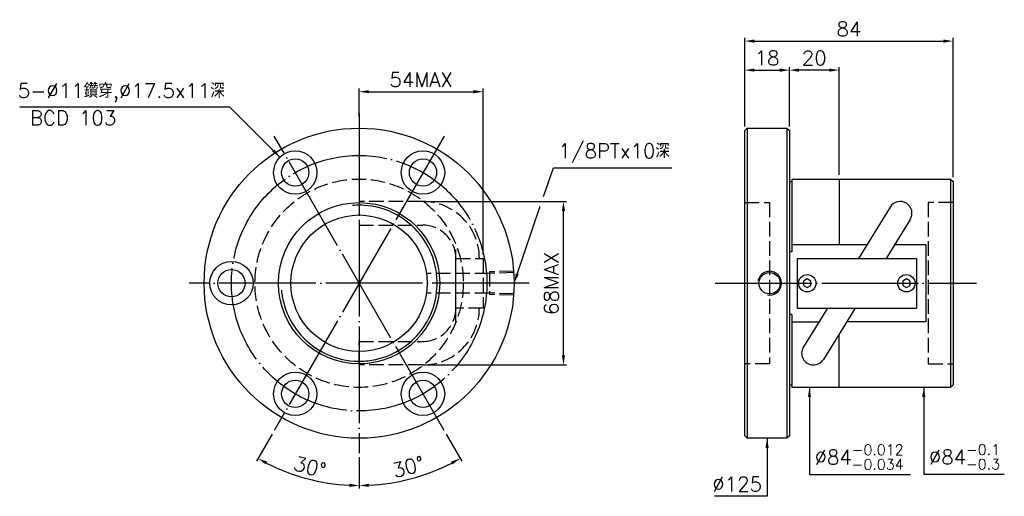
# Model space of a CAD drawing. Header units: millimetres. Extents: x -202 to 195, y 114 to 306.
import ezdxf
from ezdxf.enums import TextEntityAlignment as Align

# ---------------------------------------------------------------- set-up
doc = ezdxf.new("R2010")
doc.units = ezdxf.units.MM
doc.header["$LTSCALE"] = 1.949367
for name, pattern in [('CENTER', [22, 20, -1, 0, -1]), ('DASHED', [4, 3, -1]), ('THIN', [200000, 200000, 0])]:
    doc.linetypes.add(name, pattern=pattern)
for name, color, linetype in [('NT', 7, 'Continuous'), ('NT-DIM', 2, 'Continuous'), ('SH', 7, 'Continuous'), ('SH-DIM', 2, 'Continuous')]:
    doc.layers.add(name, color=color, linetype=linetype)
doc.styles.add('SIMPLEX', font='simplex.shx', dxfattribs={"bigfont": 'chineset.shx'})
doc.styles.get("Standard").update_dxf_attribs({"font": 'simplex.shx', "bigfont": 'chineset.shx'})
doc.dimstyles.new('ISO-25', dxfattribs={"dimscale": 1.949367, "dimtxt": 3, "dimasz": 2, "dimexe": 0.646, "dimexo": 0.862, "dimgap": 1, "dimtad": 1, "dimdec": 3, "dimdsep": 46, "dimtxsty": 'Standard', "dimcen": 1.5, "dimclrd": 256, "dimclre": 256, "dimclrt": 256, "dimazin": 2, "dimtfac": 1, "dimtdec": 3, "dimtmove": 0, "dimatfit": 3, "dimfxl": 0, "dimtolj": 1, "dimlwd": -1, "dimlwe": -1, "dimarcsym": 0})

# ---------------------------------------------------------------- blocks, each defined once
blk = doc.blocks.new('*D11')
at = {"layer": 'Defpoints', "color": 0}
for p in [(174, 297.59), (90, 261.5), (174, 241)]:
    blk.add_point(p, dxfattribs=at)
at = {"layer": 'NT-DIM'}
for p, q in [((90, 263.18), (90, 298.85)), ((174, 242.68), (174, 298.85)), ((93.9, 297.59), (170.1, 297.59))]:
    blk.add_line(p, q, dxfattribs=at)
for points in [[(93.9, 298.24), (93.9, 296.94), (90, 297.59)], [(170.1, 298.24), (170.1, 296.94), (174, 297.59)]]:
    blk.add_solid(points, dxfattribs=at)
at = {"layer": 'NT-DIM', "insert": (132, 302.46), "char_height": 5.848, "attachment_point": 5}
blk.add_mtext('\\A1;84', dxfattribs=at)
blk = doc.blocks.new('*D13')
at = {"layer": 'Defpoints', "color": 0}
for p in [(108, 285.89), (90, 262.5), (108, 261.52)]:
    blk.add_point(p, dxfattribs=at)
at = {"layer": 'NT-DIM'}
for p, q in [((90, 264.18), (90, 287.15)), ((93.9, 285.89), (104.1, 285.89)), ((108, 263.2), (108, 287.15))]:
    blk.add_line(p, q, dxfattribs=at)
for points in [[(93.9, 286.54), (93.9, 285.24), (90, 285.89)], [(104.1, 286.54), (104.1, 285.24), (108, 285.89)]]:
    blk.add_solid(points, dxfattribs=at)
at = {"layer": 'NT-DIM', "insert": (99, 290.77), "char_height": 5.848, "attachment_point": 5}
blk.add_mtext('\\A1;18', dxfattribs=at)
blk = doc.blocks.new('*D15')
at = {"layer": 'Defpoints', "color": 0}
for p in [(-15.51, 277.2), (-65.51, 265.5), (-15.51, 210)]:
    blk.add_point(p, dxfattribs=at)
at = {"layer": 'NT-DIM'}
for p, q in [((-65.51, 267.18), (-65.51, 278.46)), ((-15.51, 211.68), (-15.51, 278.46)), ((-61.61, 277.2), (-19.41, 277.2))]:
    blk.add_line(p, q, dxfattribs=at)
for points in [[(-61.61, 277.85), (-61.61, 276.55), (-65.51, 277.2)], [(-19.41, 277.85), (-19.41, 276.55), (-15.51, 277.2)]]:
    blk.add_solid(points, dxfattribs=at)
at = {"layer": 'NT-DIM', "insert": (-40.51, 282.07), "char_height": 5.848, "attachment_point": 5}
blk.add_mtext('\\A1;54MAX', dxfattribs=at)
blk = doc.blocks.new('*D16')
at = {"layer": 'Defpoints', "color": 0}
for p in [(-39.96, 232.95), (16.88, 232.95), (-39.96, 167.05)]:
    blk.add_point(p, dxfattribs=at)
at = {"layer": 'NT-DIM'}
for p, q in [((-38.28, 232.95), (18.14, 232.95)), ((16.88, 170.95), (16.88, 229.05)), ((-38.28, 167.05), (18.14, 167.05))]:
    blk.add_line(p, q, dxfattribs=at)
for points in [[(16.23, 229.05), (17.53, 229.05), (16.88, 232.95)], [(16.23, 170.95), (17.53, 170.95), (16.88, 167.05)]]:
    blk.add_solid(points, dxfattribs=at)
at = {"layer": 'NT-DIM', "insert": (12.01, 200), "char_height": 5.848, "attachment_point": 5, "rotation": 90}
blk.add_mtext('\\A1;68MAX', dxfattribs=at)
blk = doc.blocks.new('*D36')
at = {"layer": 'Defpoints', "color": 0}
for p in [(-65.51, 268.5), (-31.26, 259.32), (-99.76, 140.68), (-65.51, 131.5), (-93.4, 123.37)]:
    blk.add_point(p, dxfattribs=at)
at = {"layer": 'NT-DIM'}
for p, q in [((-100.6, 139.22), (-106.91, 128.28)), ((-65.51, 129.82), (-65.51, 117.19))]:
    blk.add_line(p, q, dxfattribs=at)
blk.add_arc((-65.51, 200), 81.55, 242.7394, 267.2606, dxfattribs=at)
for points in [[(-103.17, 126.94), (-102.55, 128.08), (-106.28, 129.38)], [(-69.39, 119.19), (-69.42, 117.89), (-65.51, 118.45)]]:
    blk.add_solid(points, dxfattribs=at)
at = {"layer": 'NT-DIM', "insert": (-85.36, 125.94), "char_height": 5.848, "attachment_point": 5, "rotation": 345}
blk.add_mtext('\\A1;30°', dxfattribs=at)
blk = doc.blocks.new('*D37')
at = {"layer": 'Defpoints', "color": 0}
for p in [(-65.51, 268.5), (-99.76, 259.32), (-31.26, 140.68), (-65.51, 131.5), (-51.35, 119.69)]:
    blk.add_point(p, dxfattribs=at)
at = {"layer": 'NT-DIM'}
for p, q in [((-30.42, 139.22), (-24.1, 128.28)), ((-65.51, 129.82), (-65.51, 117.19))]:
    blk.add_line(p, q, dxfattribs=at)
blk.add_arc((-65.51, 200), 81.55, 272.7394, 297.2606, dxfattribs=at)
for points in [[(-28.47, 128.08), (-27.84, 126.94), (-24.73, 129.38)], [(-61.6, 117.89), (-61.63, 119.19), (-65.51, 118.45)]]:
    blk.add_solid(points, dxfattribs=at)
at = {"layer": 'NT-DIM', "insert": (-45.66, 125.94), "char_height": 5.848, "attachment_point": 5, "rotation": 15}
blk.add_mtext('\\A1;30°', dxfattribs=at)
blk = doc.blocks.new('*D41')
at = {"layer": 'Defpoints', "color": 0}
for p in [(108, 285.89), (108, 261.5), (128, 242)]:
    blk.add_point(p, dxfattribs=at)
at = {"layer": 'SH-DIM'}
for p, q in [((108, 263.18), (108, 287.15)), ((124.1, 285.89), (111.9, 285.89)), ((128, 243.68), (128, 287.15))]:
    blk.add_line(p, q, dxfattribs=at)
for points in [[(111.9, 286.54), (111.9, 285.24), (108, 285.89)], [(124.1, 286.54), (124.1, 285.24), (128, 285.89)]]:
    blk.add_solid(points, dxfattribs=at)
at = {"layer": 'SH-DIM', "insert": (118, 290.77), "char_height": 5.848, "attachment_point": 5}
blk.add_mtext('\\A1;20', dxfattribs=at)

msp = doc.modelspace()

# ---------------------------------------------------------------- linework, layer by layer
at = {"layer": 'NT', "color": 3, "linetype": 'CENTER'}
for p, q in [((-65.5096, 268.5), (-65.5096, 131.5)), ((-31.2596, 259.3227), (-99.7596, 140.6773)), ((-31.2596, 140.6773), (-99.7596, 259.3227)), ((2.9904, 200), (-134.0096, 200))]:
    msp.add_line(p, q, dxfattribs=at)
at = {"layer": 'NT', "color": 7, "linetype": 'Continuous'}
for p, q in [((90, 261.5), (91, 262.5)), ((91, 262.5), (107, 262.5)), ((91, 262.5), (91, 137.5)), ((107, 262.5), (108, 261.5)), ((107, 262.5), (107, 137.5)), ((90, 138.5), (90, 261.5)), ((108, 261.5), (108, 138.5)), ((108, 241), (109, 241)), ((109, 242), (109, 212.6491)), ((109, 242), (173, 242)), ((128, 242), (128, 215.5885)), ((173, 242), (174, 241)), ((173, 242), (173, 158)), ((174, 241), (174, 159)), ((148.6484, 230.7046), (135.7998, 210)), ((156.7204, 225.6954), (146.9804, 210)), ((109, 215.5885), (139.2678, 215.5885)), ((109, 212.6491), (108, 212.6491)), ((111.1844, 210), (159.1844, 210)), ((111.1844, 210), (111.1844, 190)), ((159.1844, 210), (159.1844, 190)), ((109, 187.3509), (108, 187.3509)), ((109, 187.3509), (109, 158)), ((111.1844, 190), (159.1844, 190)), ((123.3884, 190), (113.6484, 174.3046)), ((134.569, 190), (121.7204, 169.2954)), ((109, 184.4115), (119.9204, 184.4115)), ((128, 158), (128, 179.4145)), ((108, 159), (109, 159)), ((174, 159), (173, 158)), ((173, 158), (109, 158)), ((91, 137.5), (90, 138.5)), ((107, 137.5), (91, 137.5)), ((108, 138.5), (107, 137.5))]:
    msp.add_line(p, q, dxfattribs=at)
at = {"layer": 'NT', "color": 1, "linetype": 'DASHED'}
for p, q in [((90, 232.5), (100, 232.5)), ((100, 232.5), (100, 167.5)), ((174, 232.5), (164, 232.5)), ((164, 232.5), (164, 167.5)), ((-26.5096, 184.4115), (-26.5096, 215.5885)), ((100, 167.5), (90, 167.5)), ((164, 167.5), (174, 167.5))]:
    msp.add_line(p, q, dxfattribs=at)
for points in [[(-39.9596, 232.95), (-65.5096, 232.95), (-65.5096, 223.45), (-39.9596, 223.45)], [(-26.5096, 210), (-15.5096, 210), (-15.5096, 190), (-26.5096, 190), (-26.5096, 210)], [(-39.9596, 167.05), (-65.5096, 167.05), (-65.5096, 176.55), (-39.9596, 176.55)]]:
    msp.add_lwpolyline(points, dxfattribs=at)
at = {"layer": 'NT', "color": 7, "linetype": 'Continuous'}
msp.add_lwpolyline([(150.4484, 215.5885), (163, 215.5885), (163, 184.4115), (131.101, 184.4115)], dxfattribs=at)
for points in [[(115.1844, 201.7321), (113.6844, 200.866), (113.6844, 199.134), (115.1844, 198.2679), (116.6844, 199.134), (116.6844, 200.866)], [(155.1844, 201.7321), (153.6844, 200.866), (153.6844, 199.134), (155.1844, 198.2679), (156.6844, 199.134), (156.6844, 200.866)]]:
    msp.add_lwpolyline(points, close=True, dxfattribs=at)
for centre, radius in [((-65.5096, 200), 62.5), ((-91.2596, 244.6003), 8.75), ((-39.7596, 244.6003), 8.75), ((-91.2596, 244.6003), 5.5), ((-39.7596, 244.6003), 5.5), ((-65.5096, 200), 32.5), ((-65.5096, 200), 27.5), ((-117.0096, 200), 8.75), ((-117.0096, 200), 5.5), ((115.1844, 200), 3.5), ((155.1844, 200), 3.5), ((-91.2596, 155.3997), 8.75), ((-39.7596, 155.3997), 8.75), ((-91.2596, 155.3997), 5.5), ((-39.7596, 155.3997), 5.5)]:
    msp.add_circle(centre, radius, dxfattribs=at)
at = {"layer": 'NT', "color": 3, "linetype": 'CENTER'}
msp.add_circle((-65.5096, 200), 51.5, dxfattribs=at)
at = {"layer": 'NT', "color": 1, "linetype": 'DASHED'}
msp.add_circle((-65.5096, 200), 42, dxfattribs=at)
at = {"layer": 'NT', "color": 5, "linetype": 'THIN'}
msp.add_arc((-65.5096, 200), 31.445, 185, 95, dxfattribs=at)
at = {"layer": 'NT', "color": 1, "linetype": 'DASHED'}
for centre, radius, start, end in [((-39.9596, 210), 22.95, 0, 90), ((-39.9596, 210), 13.45, 0, 90), ((-39.9596, 190), 22.95, 270, 0), ((-39.9596, 190), 13.45, 270, 0)]:
    msp.add_arc(centre, radius, start, end, dxfattribs=at)
at = {"layer": 'NT', "color": 7, "linetype": 'Continuous'}
for centre, start, end in [((152.6844, 228.2), 328.177611, 148.177611), ((117.6844, 171.8), 148.177611, 328.177611)]:
    msp.add_arc(centre, 4.75, start, end, dxfattribs=at)
at = {"layer": 'NT-DIM'}
for points in [[(8.8743, 234.9621), (12.804, 246.5234), (12.904, 246.5267), (60.5242, 246.5267)], [(-1.7549, 203.6913), (7.5581, 231.09)]]:
    msp.add_lwpolyline(points, dxfattribs=at)
msp.add_solid([(-1.1396, 203.4822), (-3.0096, 200), (-2.3701, 203.9004)], dxfattribs=at)
at = {"layer": 'SH', "color": 1, "linetype": 'DASHED'}
for p, q in [((-13.0047, 203.9706), (-38.0047, 203.9706)), ((-3.0096, 204.864), (-13.0047, 204.5516)), ((-13.0047, 204.5516), (-13.0047, 195.4484)), ((-3.0096, 204.283), (-13.0047, 203.9706)), ((-13.0047, 196.0294), (-38.0047, 196.0294)), ((-3.0096, 195.717), (-13.0047, 196.0294)), ((-3.0096, 195.136), (-13.0047, 195.4484))]:
    msp.add_line(p, q, dxfattribs=at)
at = {"layer": 'SH', "color": 3, "linetype": 'CENTER'}
msp.add_line((78.0785, 200), (183.4869, 200), dxfattribs=at)
at = {"layer": 'SH', "color": 7, "linetype": 'Continuous'}
msp.add_circle((100, 200), 4.283, dxfattribs=at)
at = {"layer": 'SH', "color": 5, "linetype": 'Continuous'}
msp.add_arc((100, 200), 4.783, 259.737829, 167.629485, dxfattribs=at)

# ---------------------------------------------------------------- texts
at = {"layer": 'NT-DIM', "style": 'SIMPLEX'}
msp.add_text('BCD 103', height=5.8481, dxfattribs=at).set_placement((-180.8529, 269.5604), align=Align.TOP_CENTER)
at = {"layer": 'NT-DIM'}
for s, insert, char_height, attachment_point in [('5-%%C11鑽穿,%%C17.5x11深', (-119.6796, 272.9211), 5.848101, 9), ('\\A1;1/8PTx10深', (14.8533, 248.4761), 5.848101, 7), ('\\A1;%%C84{\\H0.7182x;\\S-0.012^ -0.034;}', (118.1357, 124.8608), 5.848101, 7), ('\\A1;%%C84{\\H0.7182x;\\S-0.1^ -0.3;}', (164.2275, 124.9401), 5.848101, 7), ('\\A1;%%c125', (96.9506, 116.057), 5.8481, 9)]:
    msp.add_mtext(s, dxfattribs=dict(at, insert=insert, char_height=char_height, attachment_point=attachment_point))

# ---------------------------------------------------------------- dimensions: what is measured, and where the dimension line sits
for base, p1, p2, picture, middle in [((174, 297.5886), (90, 261.5), (174, 241), '*D11', (132, 302.462)), ((108, 285.8924), (90, 262.5), (108, 261.5172), '*D13', (99, 290.7658))]:
    dim = msp.add_linear_dim(base=base, p1=p1, p2=p2, dimstyle='ISO-25', dxfattribs=at)
    dim.commit()
    dim.dimension.update_dxf_attribs({"geometry": picture, "text_midpoint": middle})
dim = msp.add_linear_dim(base=(-15.5096, 277.1962), p1=(-65.5096, 265.5), p2=(-15.5096, 210), text='54MAX', dimstyle='ISO-25', dxfattribs=at)
dim.commit()
dim.dimension.update_dxf_attribs({"geometry": '*D15', "text_midpoint": (-40.5096, 282.0696)})
for base, line2, picture, middle in [((-93.4015, 123.3675), ((-31.2596, 259.3227), (-99.7596, 140.6773)), '*D36', (-85.3551, 125.9355)), ((-51.3484, 119.6883), ((-99.7596, 259.3227), (-31.2596, 140.6773)), '*D37', (-45.664, 125.9355))]:
    dim = msp.add_angular_dim_2l(base=base, line1=((-65.5096, 268.5), (-65.5096, 131.5)), line2=line2, dimstyle='ISO-25', dxfattribs=at)
    dim.commit()
    dim.dimension.update_dxf_attribs({"geometry": picture, "text_midpoint": middle})
dim = msp.add_linear_dim(base=(16.8844, 232.95), p1=(-39.9596, 167.05), p2=(-39.9596, 232.95), angle=90, text='68MAX', dimstyle='ISO-25', dxfattribs=at)
dim.commit()
dim.dimension.update_dxf_attribs({"geometry": '*D16', "text_midpoint": (12.0109, 200)})
at = {"layer": 'SH-DIM'}
dim = msp.add_linear_dim(base=(108, 285.8924), p1=(128, 242), p2=(108, 261.5), dimstyle='ISO-25', dxfattribs=at)
dim.commit()
dim.dimension.update_dxf_attribs({"geometry": '*D41', "text_midpoint": (118, 290.7658)})

# ---------------------------------------------------------------- leaders
at = {"layer": 'NT-DIM', "annotation_type": 0, "has_hookline": 1}
for points, hookline_direction, text_width in [([(-97.4466, 250.787), (-117.6303, 270.9717), (-117.7303, 270.9717)], 1, 82.7089), ([(116.0864, 158), (116.0864, 122.9114), (116.1864, 122.9114)], 0, 38.6309), ([(162.1781, 158), (162.1781, 122.9907), (162.2781, 122.9907)], 0, 30.4307), ([(99, 137.5), (99, 114.1076), (98.9, 114.1076)], 1, 19.2152)]:
    msp.add_leader(points, dimstyle='ISO-25', dxfattribs=dict(at, hookline_direction=hookline_direction, text_width=text_width))

doc.saveas('drawing.dxf')
